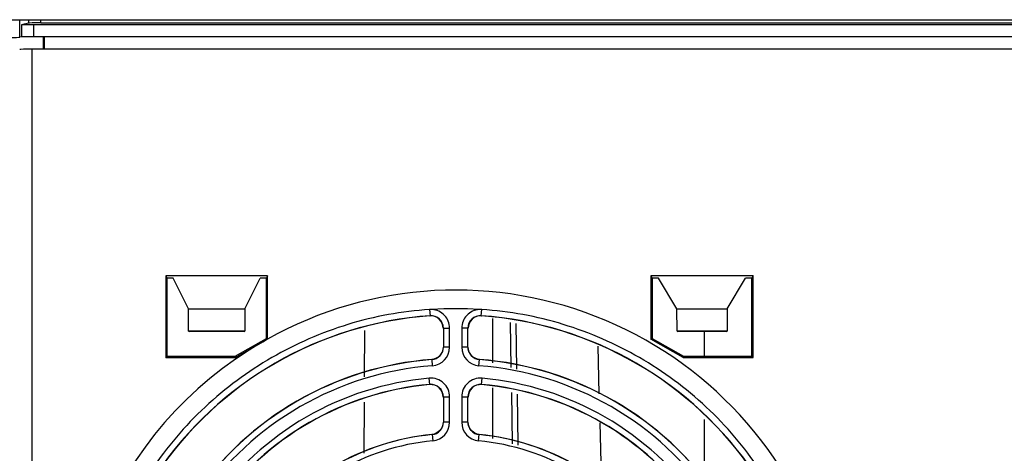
# Model space of a CAD drawing. Header units: millimetres. Extents: x 41 to 336, y 109 to 408.
# Tile 3 of 9: x 102 to 181, y 171 to 205. Entities that reach past the tile are written whole.
import ezdxf

# ---------------------------------------------------------------- set-up
doc = ezdxf.new("R2010")
doc.units = ezdxf.units.MM
doc.header["$LTSCALE"] = 33.893501
doc.layers.get('0').update_dxf_attribs({"linetype": 'CONTINUOUS'})

msp = doc.modelspace()

# ---------------------------------------------------------------- linework, layer by layer
at = {"color": 7, "linetype": 'Continuous'}
for p, q in [((48.046, 205.305), (330.446, 205.305)), ((102.24, 203.903), (102.24, 205.305)), ((102.917, 205.037), (102.358, 204.897)), ((102.358, 204.897), (102.358, 203.933)), ((102.917, 205.305), (102.917, 205.037)), ((103.358, 203.941), (103.358, 204.905)), ((275.135, 204.905), (103.358, 204.905)), ((103.917, 205.045), (103.917, 205.305)), ((103.917, 205.045), (274.576, 205.045)), ((102.358, 203.933), (102.24, 203.903)), ((275.135, 203.941), (103.358, 203.941)), ((104.139, 202.932), (104.139, 203.902)), ((104.227, 202.932), (104.227, 203.924)), ((103.221, 115.226), (103.221, 202.932)), ((275.272, 202.932), (103.221, 202.932)), ((113.957, 184.739), (114.045, 184.564)), ((113.957, 184.739), (113.957, 178.198)), ((122.132, 184.739), (113.957, 184.739)), ((114.045, 184.564), (114.045, 178.285)), ((114.545, 184.564), (114.045, 184.564)), ((115.772, 182.105), (114.545, 184.564)), ((120.318, 182.105), (121.545, 184.564)), ((122.045, 184.564), (121.545, 184.564)), ((122.132, 184.739), (122.045, 184.564)), ((122.045, 179.729), (122.045, 184.564)), ((122.132, 179.676), (122.132, 184.739)), ((161.15, 184.739), (152.94, 184.739)), ((152.94, 184.739), (153.045, 184.564)), ((152.94, 184.739), (152.94, 179.668)), ((153.545, 184.564), (153.045, 184.564)), ((153.045, 184.564), (153.045, 179.729)), ((155.017, 182.105), (153.545, 184.564)), ((159.072, 182.105), (160.545, 184.564)), ((161.045, 184.564), (160.545, 184.564)), ((161.15, 184.739), (161.045, 184.564)), ((161.045, 178.285), (161.045, 184.564)), ((161.15, 178.181), (161.15, 184.739)), ((115.785, 180.305), (115.772, 182.105)), ((115.772, 182.105), (120.318, 182.105)), ((120.318, 182.105), (120.304, 180.305)), ((135.153, 182.041), (135.189, 181.545)), ((139.304, 181.545), (139.339, 182.041)), ((155.017, 182.105), (159.072, 182.105)), ((155.034, 180.305), (155.017, 182.105)), ((159.072, 182.105), (159.055, 180.305)), ((135.175, 181.531), (135.189, 181.545)), ((139.304, 181.545), (139.318, 181.531)), ((140.246, 177.753), (140.246, 181.321)), ((136.26, 180.548), (136.759, 180.548)), ((136.26, 180.548), (136.26, 179.018)), ((136.759, 179.018), (136.759, 180.548)), ((138.233, 180.548), (137.733, 180.548)), ((137.733, 180.548), (137.733, 179.018)), ((138.233, 179.018), (138.233, 180.548)), ((141.626, 181.01), (141.69, 177.377)), ((142.081, 180.907), (142.143, 177.259)), ((115.785, 180.305), (115.833, 180.277)), ((120.304, 180.305), (115.785, 180.305)), ((120.257, 180.277), (115.833, 180.277)), ((119.545, 178.285), (122.045, 179.729)), ((120.257, 180.277), (120.304, 180.305)), ((121.745, 179.455), (122.131, 179.678)), ((122.131, 179.678), (122.045, 179.729)), ((129.931, 176.629), (129.948, 180.35)), ((152.94, 179.668), (153.045, 179.729)), ((155.517, 178.181), (152.94, 179.668)), ((153.045, 179.729), (155.545, 178.285)), ((155.034, 180.305), (155.091, 180.277)), ((159.055, 180.305), (155.034, 180.305)), ((158.999, 180.277), (155.091, 180.277)), ((157.246, 178.285), (157.246, 180.277)), ((158.999, 180.277), (159.055, 180.305)), ((119.568, 178.198), (121.745, 179.455)), ((136.759, 179.018), (136.26, 179.018)), ((138.233, 179.018), (137.733, 179.018)), ((148.789, 175.268), (148.688, 179.106)), ((113.957, 178.198), (114.045, 178.285)), ((113.957, 178.198), (119.568, 178.198)), ((114.045, 178.285), (119.545, 178.285)), ((119.568, 178.198), (119.545, 178.285)), ((135.322, 178.033), (135.335, 178.02)), ((135.335, 178.02), (135.372, 177.522)), ((139.121, 177.522), (139.158, 178.02)), ((139.158, 178.02), (139.171, 178.033)), ((155.517, 178.181), (155.545, 178.285)), ((155.517, 178.181), (161.15, 178.181)), ((155.545, 178.285), (161.045, 178.285)), ((161.15, 178.181), (161.045, 178.285)), ((135.171, 176.027), (135.127, 176.525)), ((139.321, 176.027), (139.366, 176.525)), ((135.171, 176.027), (135.158, 176.012)), ((139.335, 176.012), (139.321, 176.027)), ((140.246, 171.696), (140.246, 175.767)), ((136.26, 175.031), (136.759, 175.031)), ((136.26, 175.031), (136.26, 172.996)), ((136.759, 172.996), (136.759, 175.031)), ((137.733, 175.031), (138.233, 175.031)), ((137.733, 175.031), (137.733, 172.996)), ((138.233, 172.996), (138.233, 175.031)), ((141.725, 175.369), (141.796, 171.271)), ((142.177, 175.248), (142.247, 171.147)), ((129.902, 170.504), (129.921, 174.603)), ((136.759, 172.996), (136.26, 172.996)), ((138.233, 172.996), (137.733, 172.996)), ((148.979, 168.01), (148.85, 172.939)), ((157.246, 168.059), (157.246, 173.208)), ((135.344, 172.012), (135.357, 172)), ((135.357, 172), (135.405, 171.503)), ((139.088, 171.503), (139.136, 172)), ((139.136, 172), (139.149, 172.012))]:
    msp.add_line(p, q, dxfattribs=at)
for centre, radius, start, end in [((137.246, 152.605), 31, 14.97194, 119.17981), ((137.246, 152.605), 29.5, 86.32441, 93.67574), ((137.246, 152.605), 29.013, 94.06712, 145.93288), ((137.246, 152.605), 29, 94.09596, 145.90404), ((135.247, 180.534), 1, 359.99211, 94.10381), ((139.246, 180.534), 1, 85.89619, 180.00787), ((137.246, 152.605), 29.013, 34.06712, 85.93288), ((137.246, 152.605), 29, 34.09596, 85.90404), ((137.246, 152.605), 31, 119.95727, 345.02806), ((135.259, 179.018), 1.5, 274.29074, 359.99793), ((139.233, 179.018), 1.5, 180.00203, 265.70984), ((137.246, 152.605), 25.5, 94.32825, 145.67175), ((137.246, 152.605), 25.487, 94.30192, 145.69808), ((137.246, 152.605), 25.487, 34.30192, 85.69808), ((137.246, 152.605), 25.5, 34.32825, 85.67175), ((137.246, 152.605), 24.987, 94.30287, 145.69714), ((137.246, 152.605), 24.987, 34.30293, 85.69709), ((137.246, 152.605), 24.013, 95.06319, 144.93678), ((137.246, 152.605), 24.013, 35.06321, 84.93675), ((137.246, 152.605), 23.513, 95.06306, 144.93694), ((137.246, 152.605), 23.5, 95.09958, 144.90042), ((135.246, 175.016), 1, 359.99883, 95.10072), ((139.246, 175.016), 1, 84.89927, 180.00117), ((137.246, 152.605), 23.513, 35.06306, 84.93694), ((137.246, 152.605), 23.5, 35.09958, 84.90042), ((135.26, 172.996), 1.5, 275.56267, 0.00012), ((139.233, 172.996), 1.5, 179.99995, 264.43862), ((137.246, 152.605), 19.5, 95.59864, 144.40136), ((137.246, 152.605), 19.487, 95.56535, 144.43465), ((137.246, 152.605), 19.487, 35.56535, 84.43465), ((137.246, 152.605), 19.5, 35.59864, 84.40136), ((137.246, 152.605), 18.987, 95.56561, 144.43441), ((137.246, 152.605), 18.987, 35.56577, 84.43425)]:
    msp.add_arc(centre, radius, start, end, dxfattribs=at)
for centre, major_axis, start_param, end_param in [((103.358, 204.897), (1, 0), 1.570796, 3.106686), ((103.917, 205.036), (1, 0), 1.570796, 3.106686), ((92.246, 203.906), (10, 0), -1.570796, -0.034907), ((103.358, 203.932), (1, 0), 1.570796, 3.106686), ((103.221, 202.923), (1, 0), 1.570796, 3.115413)]:
    msp.add_ellipse(centre, major_axis=major_axis, ratio=0.008727, start_param=start_param, end_param=end_param, dxfattribs=at)
for points, knots in [([(135.153, 182.041), (134.043, 181.97), (131.827, 181.698), (127.497, 180.638), (122.355, 178.398), (117.844, 175.065), (114.762, 171.845), (113.418, 170.062), (112.801, 169.136)], [0, 0, 0, 0, 0.125089, 0.250203, 0.5, 0.749797, 0.874911, 1, 1, 1, 1]), ([(136.759, 180.548), (136.759, 180.735), (136.688, 181.114), (136.379, 181.598), (135.915, 181.938), (135.542, 182.032), (135.355, 182.045)], [0, 0, 0, 0, 0.249988, 0.499951, 0.749956, 1, 1, 1, 1]), ([(139.138, 182.045), (138.951, 182.032), (138.578, 181.938), (138.113, 181.598), (137.805, 181.114), (137.734, 180.735), (137.733, 180.548)], [0, 0, 0, 0, 0.250031, 0.500025, 0.749998, 1, 1, 1, 1]), ([(161.692, 169.136), (161.075, 170.062), (159.731, 171.845), (156.649, 175.065), (152.138, 178.398), (146.995, 180.638), (142.666, 181.698), (140.45, 181.97), (139.339, 182.041)], [0, 0, 0, 0, 0.125089, 0.250203, 0.5, 0.749797, 0.874911, 1, 1, 1, 1]), ([(136.26, 180.548), (136.259, 180.814), (136.026, 181.37), (135.454, 181.564), (135.189, 181.545)], [0, 0, 0, 0, 0.499962, 1, 1, 1, 1]), ([(139.304, 181.545), (139.039, 181.564), (138.467, 181.37), (138.233, 180.814), (138.233, 180.548)], [0, 0, 0, 0, 0.500038, 1, 1, 1, 1]), ([(136.246, 179.03), (136.246, 178.786), (136.054, 178.281), (135.565, 178.051), (135.322, 178.033)], [0, 0, 0, 0, 0.5, 1, 1, 1, 1]), ([(135.335, 178.02), (135.577, 178.039), (136.067, 178.269), (136.26, 178.774), (136.26, 179.018)], [0, 0, 0, 0, 0.500031, 1, 1, 1, 1]), ([(138.233, 179.018), (138.233, 178.774), (138.426, 178.269), (138.915, 178.039), (139.158, 178.02)], [0, 0, 0, 0, 0.499985, 1, 1, 1, 1]), ([(139.171, 178.033), (138.928, 178.051), (138.439, 178.281), (138.246, 178.786), (138.246, 179.03)], [0, 0, 0, 0, 0.5, 1, 1, 1, 1]), ([(136.759, 175.031), (136.758, 175.237), (136.673, 175.654), (136.301, 176.169), (135.755, 176.494), (135.332, 176.541), (135.127, 176.525)], [0, 0, 0, 0, 0.250008, 0.499993, 0.749985, 1, 1, 1, 1]), ([(139.366, 176.525), (139.16, 176.541), (138.738, 176.494), (138.192, 176.169), (137.819, 175.654), (137.735, 175.237), (137.733, 175.031)], [0, 0, 0, 0, 0.250015, 0.500007, 0.749992, 1, 1, 1, 1]), ([(136.26, 175.031), (136.26, 175.299), (136.02, 175.862), (135.439, 176.05), (135.171, 176.027)], [0, 0, 0, 0, 0.500048, 1, 1, 1, 1]), ([(139.321, 176.027), (139.054, 176.05), (138.473, 175.862), (138.233, 175.299), (138.233, 175.031)], [0, 0, 0, 0, 0.499952, 1, 1, 1, 1]), ([(136.246, 173.008), (136.246, 172.768), (136.06, 172.27), (135.583, 172.036), (135.344, 172.012)], [0, 0, 0, 0, 0.5, 1, 1, 1, 1]), ([(135.357, 172), (135.596, 172.024), (136.073, 172.258), (136.26, 172.756), (136.26, 172.996)], [0, 0, 0, 0, 0.50003, 1, 1, 1, 1]), ([(138.233, 172.996), (138.233, 172.756), (138.42, 172.258), (138.897, 172.024), (139.136, 172)], [0, 0, 0, 0, 0.499986, 1, 1, 1, 1]), ([(139.149, 172.012), (138.91, 172.036), (138.433, 172.27), (138.246, 172.768), (138.246, 173.008)], [0, 0, 0, 0, 0.5, 1, 1, 1, 1])]:
    msp.add_open_spline(points, degree=3, knots=knots, dxfattribs=at)
for points in [[(135.358, 182.044), (135.29, 182.043), (135.222, 182.044), (135.153, 182.041)], [(139.339, 182.041), (139.271, 182.044), (139.203, 182.043), (139.135, 182.044)]]:
    msp.add_open_spline(points, degree=3, dxfattribs=at)

doc.saveas('drawing.dxf')
